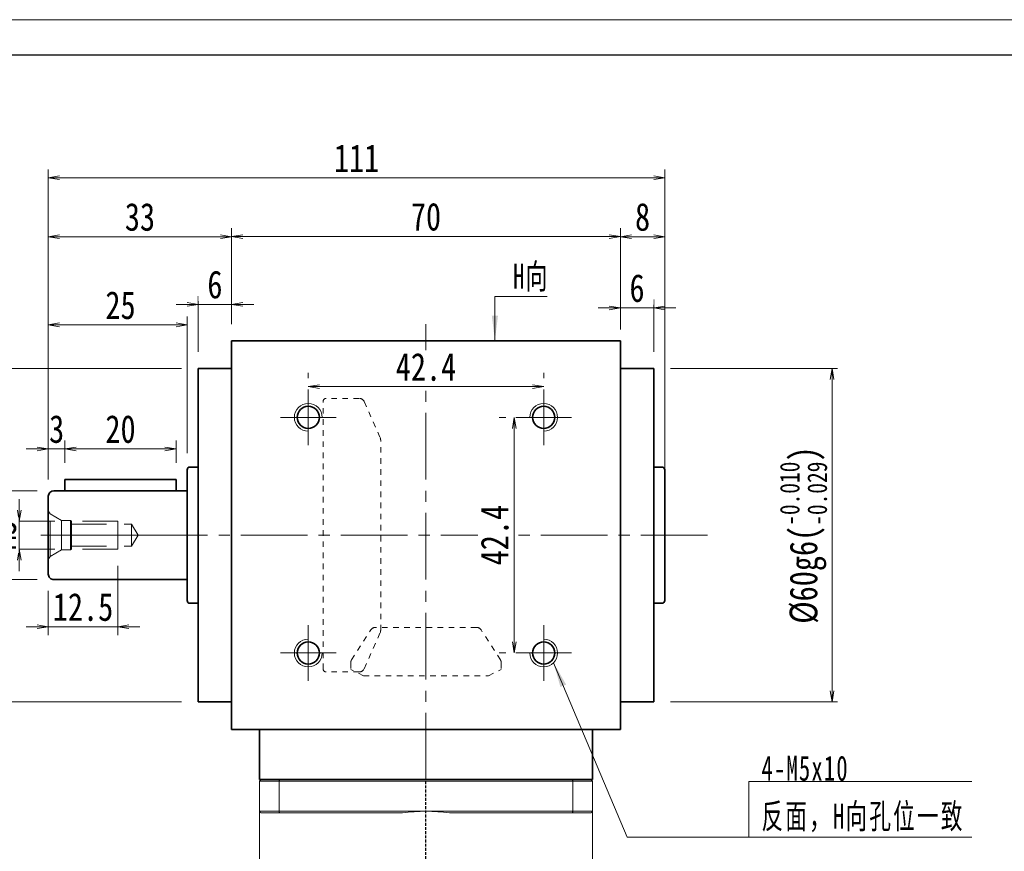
# Model space of a CAD drawing. Header units: millimetres. Extents: x -25 to 523, y -18 to 361.
# Tile 4 of 5: x 66 to 243, y 212 to 361. Entities that reach past the tile are written whole.
import ezdxf

# ---------------------------------------------------------------- set-up
doc = ezdxf.new("R2010")
doc.units = ezdxf.units.MM
for name, pattern in [('DASHED', [0.75, 0.5, -0.25]), ('HIDDEN', [9.525, 6.35, -3.175]), ('点画线', [18, 12, -2, 2, -2]), ('虚线', [2, 1, -1])]:
    doc.linetypes.add(name, pattern=pattern)
for name, color, linetype, lineweight in [('EB0_1', 7, 'Continuous', 35), ('中心线层', 1, '点画线', 18), ('图框_外框线', 7, 'Continuous', 18), ('尺寸线层', 3, 'Continuous', 18), ('粗实线层', 7, 'Continuous', 35), ('虚线层_1', 6, '虚线', 18)]:
    doc.layers.add(name, color=color, linetype=linetype, lineweight=lineweight)
doc.styles.add('宋体', font='SimSun.ttf', dxfattribs={"width": 0.8})
doc.styles.add('标准', font='txt', dxfattribs={"width": 0.667})
doc.dimstyles.new('A水平标注$0', dxfattribs={"dimtxt": 3.5, "dimasz": 2, "dimexe": 1.5, "dimexo": 3, "dimgap": 1.1, "dimtad": 1, "dimtoh": 1, "dimdec": 4, "dimdsep": 46, "dimtxsty": '宋体', "dimblk": 'OPEN', "dimcen": 3, "dimclrd": 3, "dimclre": 3, "dimclrt": 6, "dimadec": 0, "dimazin": 0, "dimtm": 1e-09, "dimtfac": 1, "dimtdec": 4, "dimtix": 1, "dimtmove": 0, "dimatfit": 3, "dimldrblk": 'OPEN', "dimfxl": 0, "dimlwd": 13, "dimlwe": 13, "dimarcsym": 0})
doc.dimstyles.new('D直径标注φ25', dxfattribs={"dimtxt": 3.5, "dimasz": 2, "dimexe": 1, "dimexo": 3, "dimtad": 1, "dimtoh": 1, "dimdec": 1, "dimdsep": 46, "dimtxsty": '宋体', "dimblk": 'OPEN', "dimcen": 3, "dimclrd": 3, "dimclre": 3, "dimclrt": 130, "dimadec": 0, "dimazin": 0, "dimtm": 1e-09, "dimtfac": 1, "dimtdec": 1, "dimtmove": 0, "dimatfit": 0, "dimldrblk": 'OPEN', "dimfxl": 0, "dimlwd": 13, "dimlwe": 13, "dimarcsym": 0})
doc.dimstyles.new('螺孔(M8-7H)', dxfattribs={"dimtxt": 3.5, "dimasz": 2, "dimexe": 1.25, "dimexo": 3, "dimtad": 1, "dimtoh": 1, "dimdec": 4, "dimdsep": 46, "dimtxsty": '宋体', "dimblk": 'OPEN', "dimcen": 3, "dimclrd": 3, "dimclre": 3, "dimclrt": 2, "dimadec": 0, "dimazin": 0, "dimtm": 1e-09, "dimtfac": 1, "dimtdec": 4, "dimtmove": 0, "dimatfit": 3, "dimldrblk": 'OPEN', "dimfxl": 0, "dimlwd": 9, "dimlwe": 9, "dimarcsym": 0})

# ---------------------------------------------------------------- blocks, each defined once
blk = doc.blocks.new('_Open')
at = {"color": 0, "linetype": 'ByBlock', "lineweight": -2}
for p, q in [((-1, 0.167), (0, 0)), ((-1, -0.167), (0, 0)), ((0, 0), (-1, 0))]:
    blk.add_line(p, q, dxfattribs=at)
blk = doc.blocks.new('*D13')
at = {"layer": 'Defpoints', "color": 0, "transparency": 16777216}
for p in [(117.54, 294.69), (159.94, 295.22), (159.94, 294.69)]:
    blk.add_point(p, dxfattribs=at)
at = {"layer": '尺寸线层', "color": 3, "lineweight": 13, "transparency": 16777216}
for p, q in [((117.54, 297.69), (117.54, 296.72)), ((159.94, 297.69), (159.94, 296.72)), ((119.54, 295.22), (157.94, 295.22))]:
    blk.add_line(p, q, dxfattribs=at)
at = {"layer": '尺寸线层', "color": 3, "lineweight": 13, "transparency": 16777216, "xscale": 2, "yscale": 2, "zscale": 2, "rotation": 180}
blk.add_blockref('_Open', (117.54, 295.22), dxfattribs=at)
at = {"layer": '尺寸线层', "color": 3, "lineweight": 13, "transparency": 16777216, "xscale": 2, "yscale": 2, "zscale": 2}
blk.add_blockref('_Open', (159.94, 295.22), dxfattribs=at)
at = {"layer": '尺寸线层', "color": 6, "transparency": 16777216, "insert": (138.74, 298.74), "char_height": 5, "attachment_point": 5, "style": '宋体', "bg_fill": 3, "box_fill_scale": 1.1, "bg_fill_color": 257, "bg_fill_transparency": 0}
blk.add_mtext('42.4', dxfattribs=at)
blk = doc.blocks.new('*D14')
at = {"layer": 'Defpoints', "color": 0, "transparency": 16777216}
for p in [(154.94, 289.69), (154.64, 247.29), (154.94, 247.29)]:
    blk.add_point(p, dxfattribs=at)
at = {"layer": '尺寸线层', "color": 3, "lineweight": 13, "transparency": 16777216}
for p, q in [((151.94, 289.69), (153.14, 289.69)), ((154.64, 287.69), (154.64, 249.29)), ((151.94, 247.29), (153.14, 247.29))]:
    blk.add_line(p, q, dxfattribs=at)
at = {"layer": '尺寸线层', "color": 3, "lineweight": 13, "transparency": 16777216, "xscale": 2, "yscale": 2, "zscale": 2}
for p, rotation in [((154.64, 289.69), 90), ((154.64, 247.29), 270)]:
    blk.add_blockref('_Open', p, dxfattribs=dict(at, rotation=rotation))
at = {"layer": '尺寸线层', "color": 6, "transparency": 16777216, "insert": (151.13, 268.49), "char_height": 5, "attachment_point": 5, "rotation": 90, "style": '宋体', "bg_fill": 3, "box_fill_scale": 1.1, "bg_fill_color": 257, "bg_fill_transparency": 0}
blk.add_mtext('42.4', dxfattribs=at)
blk = doc.blocks.new('*D15')
at = {"layer": 'Defpoints', "color": 0, "transparency": 16777216}
for p in [(173.74, 322.23), (103.74, 303.49), (173.74, 303.49)]:
    blk.add_point(p, dxfattribs=at)
at = {"layer": '尺寸线层', "color": 3, "lineweight": 13, "transparency": 16777216}
for p, q in [((103.74, 306.49), (103.74, 323.73)), ((173.74, 306.49), (173.74, 323.73)), ((105.74, 322.23), (171.74, 322.23))]:
    blk.add_line(p, q, dxfattribs=at)
at = {"layer": '尺寸线层', "color": 3, "lineweight": 13, "transparency": 16777216, "xscale": 2, "yscale": 2, "zscale": 2, "rotation": 180}
blk.add_blockref('_Open', (103.74, 322.23), dxfattribs=at)
at = {"layer": '尺寸线层', "color": 3, "lineweight": 13, "transparency": 16777216, "xscale": 2, "yscale": 2, "zscale": 2}
blk.add_blockref('_Open', (173.74, 322.23), dxfattribs=at)
at = {"layer": '尺寸线层', "color": 6, "transparency": 16777216, "insert": (138.74, 325.78), "char_height": 5, "attachment_point": 5, "style": '宋体', "bg_fill": 3, "box_fill_scale": 1.1, "bg_fill_color": 257, "bg_fill_transparency": 0}
blk.add_mtext('70', dxfattribs=at)
blk = doc.blocks.new('*D16')
at = {"layer": 'Defpoints', "color": 0, "transparency": 16777216}
for p in [(97.74, 310.03), (103.74, 303.49), (97.74, 298.49)]:
    blk.add_point(p, dxfattribs=at)
at = {"layer": '尺寸线层', "color": 3, "lineweight": 13, "transparency": 16777216}
for p, q in [((97.74, 301.49), (97.74, 311.53)), ((103.74, 306.49), (103.74, 311.53)), ((95.74, 310.03), (93.74, 310.03)), ((103.74, 310.03), (97.74, 310.03)), ((105.74, 310.03), (107.74, 310.03))]:
    blk.add_line(p, q, dxfattribs=at)
at = {"layer": '尺寸线层', "color": 3, "lineweight": 13, "transparency": 16777216, "xscale": 2, "yscale": 2, "zscale": 2}
blk.add_blockref('_Open', (97.74, 310.03), dxfattribs=at)
at = {"layer": '尺寸线层', "color": 3, "lineweight": 13, "transparency": 16777216, "xscale": 2, "yscale": 2, "zscale": 2, "rotation": 180}
blk.add_blockref('_Open', (103.74, 310.03), dxfattribs=at)
at = {"layer": '尺寸线层', "color": 6, "transparency": 16777216, "insert": (100.74, 313.57), "char_height": 5, "attachment_point": 5, "style": '宋体', "bg_fill": 3, "box_fill_scale": 1.1, "bg_fill_color": 257, "bg_fill_transparency": 0}
blk.add_mtext('6', dxfattribs=at)
blk = doc.blocks.new('*D17')
at = {"layer": 'Defpoints', "color": 0, "transparency": 16777216}
for p in [(179.74, 309.39), (173.74, 302.49), (179.74, 298.49)]:
    blk.add_point(p, dxfattribs=at)
at = {"layer": '尺寸线层', "color": 3, "lineweight": 13, "transparency": 16777216}
for p, q in [((173.74, 305.49), (173.74, 310.89)), ((179.74, 301.49), (179.74, 310.89)), ((171.74, 309.39), (169.74, 309.39)), ((173.74, 309.39), (179.74, 309.39)), ((181.74, 309.39), (183.74, 309.39))]:
    blk.add_line(p, q, dxfattribs=at)
at = {"layer": '尺寸线层', "color": 3, "lineweight": 13, "transparency": 16777216, "xscale": 2, "yscale": 2, "zscale": 2}
blk.add_blockref('_Open', (173.74, 309.39), dxfattribs=at)
at = {"layer": '尺寸线层', "color": 3, "lineweight": 13, "transparency": 16777216, "xscale": 2, "yscale": 2, "zscale": 2, "rotation": 180}
blk.add_blockref('_Open', (179.74, 309.39), dxfattribs=at)
at = {"layer": '尺寸线层', "color": 6, "transparency": 16777216, "insert": (176.74, 312.93), "char_height": 5, "attachment_point": 5, "style": '宋体', "bg_fill": 3, "box_fill_scale": 1.1, "bg_fill_color": 257, "bg_fill_transparency": 0}
blk.add_mtext('6', dxfattribs=at)
blk = doc.blocks.new('*D18')
at = {"layer": 'Defpoints', "color": 0, "transparency": 16777216}
for p in [(70.74, 322.19), (103.74, 303.49), (70.74, 275.49)]:
    blk.add_point(p, dxfattribs=at)
at = {"layer": '尺寸线层', "color": 3, "lineweight": 13, "transparency": 16777216}
for p, q in [((70.74, 278.49), (70.74, 323.69)), ((103.74, 306.49), (103.74, 323.69)), ((101.74, 322.19), (72.74, 322.19))]:
    blk.add_line(p, q, dxfattribs=at)
at = {"layer": '尺寸线层', "color": 3, "lineweight": 13, "transparency": 16777216, "xscale": 2, "yscale": 2, "zscale": 2, "rotation": 180}
blk.add_blockref('_Open', (70.74, 322.19), dxfattribs=at)
at = {"layer": '尺寸线层', "color": 3, "lineweight": 13, "transparency": 16777216, "xscale": 2, "yscale": 2, "zscale": 2}
blk.add_blockref('_Open', (103.74, 322.19), dxfattribs=at)
at = {"layer": '尺寸线层', "color": 6, "transparency": 16777216, "insert": (87.24, 325.74), "char_height": 5, "attachment_point": 5, "style": '宋体', "bg_fill": 3, "box_fill_scale": 1.1, "bg_fill_color": 257, "bg_fill_transparency": 0}
blk.add_mtext('33', dxfattribs=at)
blk = doc.blocks.new('*D19')
at = {"layer": 'Defpoints', "color": 0, "transparency": 16777216}
for p in [(70.74, 332.81), (70.74, 275.49), (181.74, 275.49)]:
    blk.add_point(p, dxfattribs=at)
at = {"layer": '尺寸线层', "color": 3, "lineweight": 13, "transparency": 16777216}
for p, q in [((70.74, 278.49), (70.74, 334.31)), ((181.74, 278.49), (181.74, 334.31)), ((179.74, 332.81), (72.74, 332.81))]:
    blk.add_line(p, q, dxfattribs=at)
at = {"layer": '尺寸线层', "color": 3, "lineweight": 13, "transparency": 16777216, "xscale": 2, "yscale": 2, "zscale": 2, "rotation": 180}
blk.add_blockref('_Open', (70.74, 332.81), dxfattribs=at)
at = {"layer": '尺寸线层', "color": 3, "lineweight": 13, "transparency": 16777216, "xscale": 2, "yscale": 2, "zscale": 2}
blk.add_blockref('_Open', (181.74, 332.81), dxfattribs=at)
at = {"layer": '尺寸线层', "color": 6, "transparency": 16777216, "insert": (126.24, 336.34), "char_height": 5, "attachment_point": 5, "style": '宋体', "bg_fill": 3, "box_fill_scale": 1.1, "bg_fill_color": 257, "bg_fill_transparency": 0}
blk.add_mtext('111', dxfattribs=at)
blk = doc.blocks.new('*D20')
at = {"layer": 'Defpoints', "color": 0, "transparency": 16777216}
for p in [(97.74, 298.49), (40.58, 238.49), (97.74, 238.49)]:
    blk.add_point(p, dxfattribs=at)
at = {"layer": '尺寸线层', "color": 3, "lineweight": 13, "transparency": 16777216}
for p, q in [((94.74, 298.49), (39.58, 298.49)), ((40.58, 296.49), (40.58, 240.49)), ((94.74, 238.49), (39.58, 238.49))]:
    blk.add_line(p, q, dxfattribs=at)
at = {"layer": '尺寸线层', "color": 3, "lineweight": 13, "transparency": 16777216, "xscale": 2, "yscale": 2, "zscale": 2}
for p, rotation in [((40.58, 298.49), 90), ((40.58, 238.49), 270)]:
    blk.add_blockref('_Open', p, dxfattribs=dict(at, rotation=rotation))
at = {"layer": '尺寸线层', "color": 130, "transparency": 16777216, "insert": (35.43, 268.22), "char_height": 5, "attachment_point": 5, "rotation": 90, "style": '宋体'}
blk.add_mtext('{\\A1;\\A1;%%C60g6({\\H0.707107x;\\S-0.010^ -0.029;})}', dxfattribs=at)
blk = doc.blocks.new('*X6')
at = {"layer": '尺寸线层', "linetype": 'Continuous'}
blk.add_hatch(color=0, dxfattribs=at).paths.add_polyline_path([(-1.02, -7.94), (-1.58, -3.44), (-0.46, -3.44)], flags=0)
at = {"layer": '尺寸线层', "color": 0, "linetype": 'Continuous'}
blk.add_line((-1.02, -7.94), (-1.02, 0), dxfattribs=at)
at = {"layer": '尺寸线层', "color": 0}
for p, q in [((-1.02, 0), (0, 0)), ((0, 0), (8.38, 0)), ((0, 0), (0, 0))]:
    blk.add_line(p, q, dxfattribs=at)
at = {"layer": '尺寸线层', "color": 0, "insert": (2.25, 0.9), "char_height": 4.5, "width": 12.2676, "attachment_point": 7, "line_spacing_factor": 1.15057, "style": '标准'}
blk.add_mtext('\\T1.1;H向', dxfattribs=at)
blk = doc.blocks.new('*X7')
at = {"layer": '尺寸线层', "linetype": 'Continuous'}
blk.add_hatch(color=0, dxfattribs=at).paths.add_polyline_path([(-35.18, 31.42), (-32.92, 27.49), (-33.95, 27.05)], flags=0)
at = {"layer": '尺寸线层', "color": 0, "linetype": 'Continuous'}
blk.add_line((-35.18, 31.42), (-21.93, 0), dxfattribs=at)
at = {"layer": '尺寸线层', "color": 0}
for p, q in [((0, 10.04), (40.1, 10.04)), ((0, 0), (0, 10.04)), ((-21.93, 0), (0, 0)), ((0, 0), (40.1, 0))]:
    blk.add_line(p, q, dxfattribs=at)
at = {"layer": '尺寸线层', "color": 0, "insert": (2.25, 0.9), "char_height": 4.5, "width": 75.7049, "attachment_point": 7, "line_spacing_factor": 1.15057, "style": '标准'}
blk.add_mtext('\\T1.1;4-M5x10\\P反面，H向孔位一致', dxfattribs=at)
blk = doc.blocks.new('23343f_2')
at = {"layer": '中心线层', "linetype": '点画线', "lineweight": 18}
blk.add_line((17.47, 0), (-1.33, 0), dxfattribs=at)
at = {"layer": '粗实线层', "color": 6, "linetype": 'HIDDEN', "lineweight": 18}
for p, q in [((0, -4.4), (0, 4.4)), ((0, 4.4), (0.32, 3.85)), ((2.4, 2.65), (0.32, 3.85)), ((0.32, -3.85), (0.32, 3.85)), ((4, 2.65), (2.4, 2.65)), ((2.4, -2.65), (2.4, 2.65)), ((4.15, 2.5), (4, 2.65)), ((4, -2.65), (4, 2.65)), ((12.5, 2.5), (4.15, 2.5)), ((4.15, -2.5), (4.15, 2.5)), ((4.15, 2), (15, 2)), ((12.5, -2.5), (12.5, 2.5)), ((15, 2), (16.15, 0)), ((15, 2), (15, -2)), ((15, -2), (16.15, 0)), ((2.4, -2.65), (0.32, -3.85)), ((4, -2.65), (2.4, -2.65)), ((4.15, -2.5), (4, -2.65)), ((4.15, -2), (15, -2)), ((12.5, -2.5), (4.15, -2.5)), ((0, -4.4), (0.32, -3.85))]:
    blk.add_line(p, q, dxfattribs=at)
blk = doc.blocks.new('*D26')
at = {"layer": 'Defpoints', "color": 0, "transparency": 16777216}
for p in [(74.89, 270.99), (65.52, 265.99), (74.89, 265.99)]:
    blk.add_point(p, dxfattribs=at)
at = {"layer": '尺寸线层', "color": 3, "lineweight": 9, "transparency": 16777216}
for p, q in [((65.52, 272.99), (65.52, 274.99)), ((71.89, 270.99), (64.27, 270.99)), ((65.52, 270.99), (65.52, 265.99)), ((71.89, 265.99), (64.27, 265.99)), ((65.52, 263.99), (65.52, 261.99))]:
    blk.add_line(p, q, dxfattribs=at)
at = {"layer": '尺寸线层', "color": 3, "lineweight": 9, "transparency": 16777216, "xscale": 2, "yscale": 2, "zscale": 2}
for p, rotation in [((65.52, 270.99), 270), ((65.52, 265.99), 90)]:
    blk.add_blockref('_Open', p, dxfattribs=dict(at, rotation=rotation))
at = {"layer": '尺寸线层', "color": 2, "transparency": 16777216, "insert": (62.47, 268.49), "char_height": 5, "attachment_point": 5, "rotation": 90, "style": '宋体', "bg_fill": 3, "box_fill_scale": 1.1, "bg_fill_color": 257, "bg_fill_transparency": 0}
blk.add_mtext('M5', dxfattribs=at)
blk = doc.blocks.new('*D27')
at = {"layer": 'Defpoints', "color": 0, "transparency": 16777216}
for p in [(83.24, 265.99), (70.74, 261.49), (83.24, 252)]:
    blk.add_point(p, dxfattribs=at)
at = {"layer": '尺寸线层', "color": 3, "lineweight": 13, "transparency": 16777216}
for p, q in [((83.24, 262.99), (83.24, 250.5)), ((70.74, 258.49), (70.74, 250.5)), ((68.74, 252), (66.74, 252)), ((70.74, 252), (83.24, 252)), ((85.24, 252), (87.24, 252))]:
    blk.add_line(p, q, dxfattribs=at)
at = {"layer": '尺寸线层', "color": 3, "lineweight": 13, "transparency": 16777216, "xscale": 2, "yscale": 2, "zscale": 2}
blk.add_blockref('_Open', (70.74, 252), dxfattribs=at)
at = {"layer": '尺寸线层', "color": 3, "lineweight": 13, "transparency": 16777216, "xscale": 2, "yscale": 2, "zscale": 2, "rotation": 180}
blk.add_blockref('_Open', (83.24, 252), dxfattribs=at)
at = {"layer": '尺寸线层', "color": 6, "transparency": 16777216, "insert": (76.99, 255.53), "char_height": 5, "attachment_point": 5, "style": '宋体', "bg_fill": 3, "box_fill_scale": 1.1, "bg_fill_color": 257, "bg_fill_transparency": 0}
blk.add_mtext('12.5', dxfattribs=at)
blk = doc.blocks.new('*D28')
at = {"layer": 'Defpoints', "color": 0, "transparency": 16777216}
for p in [(70.74, 284.01), (73.74, 278.49), (70.74, 275.49)]:
    blk.add_point(p, dxfattribs=at)
at = {"layer": '尺寸线层', "color": 3, "lineweight": 13, "transparency": 16777216}
for p, q in [((70.74, 278.49), (70.74, 285.51)), ((73.74, 281.49), (73.74, 285.51)), ((68.74, 284.01), (66.74, 284.01)), ((73.74, 284.01), (70.74, 284.01)), ((75.74, 284.01), (77.74, 284.01))]:
    blk.add_line(p, q, dxfattribs=at)
at = {"layer": '尺寸线层', "color": 3, "lineweight": 13, "transparency": 16777216, "xscale": 2, "yscale": 2, "zscale": 2}
blk.add_blockref('_Open', (70.74, 284.01), dxfattribs=at)
at = {"layer": '尺寸线层', "color": 3, "lineweight": 13, "transparency": 16777216, "xscale": 2, "yscale": 2, "zscale": 2, "rotation": 180}
blk.add_blockref('_Open', (73.74, 284.01), dxfattribs=at)
at = {"layer": '尺寸线层', "color": 6, "transparency": 16777216, "insert": (72.24, 287.56), "char_height": 5, "attachment_point": 5, "style": '宋体', "bg_fill": 3, "box_fill_scale": 1.1, "bg_fill_color": 257, "bg_fill_transparency": 0}
blk.add_mtext('3', dxfattribs=at)
blk = doc.blocks.new('*D29')
at = {"layer": 'Defpoints', "color": 0, "transparency": 16777216}
for p in [(93.74, 284.01), (73.74, 278.49), (93.74, 278.49)]:
    blk.add_point(p, dxfattribs=at)
at = {"layer": '尺寸线层', "color": 3, "lineweight": 13, "transparency": 16777216}
for p, q in [((73.74, 281.49), (73.74, 285.51)), ((93.74, 281.49), (93.74, 285.51)), ((75.74, 284.01), (91.74, 284.01))]:
    blk.add_line(p, q, dxfattribs=at)
at = {"layer": '尺寸线层', "color": 3, "lineweight": 13, "transparency": 16777216, "xscale": 2, "yscale": 2, "zscale": 2, "rotation": 180}
blk.add_blockref('_Open', (73.74, 284.01), dxfattribs=at)
at = {"layer": '尺寸线层', "color": 3, "lineweight": 13, "transparency": 16777216, "xscale": 2, "yscale": 2, "zscale": 2}
blk.add_blockref('_Open', (93.74, 284.01), dxfattribs=at)
at = {"layer": '尺寸线层', "color": 6, "transparency": 16777216, "insert": (83.74, 287.56), "char_height": 5, "attachment_point": 5, "style": '宋体', "bg_fill": 3, "box_fill_scale": 1.1, "bg_fill_color": 257, "bg_fill_transparency": 0}
blk.add_mtext('20', dxfattribs=at)
blk = doc.blocks.new('*D30')
at = {"layer": 'Defpoints', "color": 0, "transparency": 16777216}
for p in [(95.74, 306.34), (95.74, 280.24), (70.74, 275.49)]:
    blk.add_point(p, dxfattribs=at)
at = {"layer": '尺寸线层', "color": 3, "lineweight": 13, "transparency": 16777216}
for p, q in [((70.74, 278.49), (70.74, 307.84)), ((95.74, 283.24), (95.74, 307.84)), ((72.74, 306.34), (93.74, 306.34))]:
    blk.add_line(p, q, dxfattribs=at)
at = {"layer": '尺寸线层', "color": 3, "lineweight": 13, "transparency": 16777216, "xscale": 2, "yscale": 2, "zscale": 2, "rotation": 180}
blk.add_blockref('_Open', (70.74, 306.34), dxfattribs=at)
at = {"layer": '尺寸线层', "color": 3, "lineweight": 13, "transparency": 16777216, "xscale": 2, "yscale": 2, "zscale": 2}
blk.add_blockref('_Open', (95.74, 306.34), dxfattribs=at)
at = {"layer": '尺寸线层', "color": 6, "transparency": 16777216, "insert": (83.74, 309.85), "char_height": 5, "attachment_point": 5, "style": '宋体', "bg_fill": 3, "box_fill_scale": 1.1, "bg_fill_color": 257, "bg_fill_transparency": 0}
blk.add_mtext('25', dxfattribs=at)
blk = doc.blocks.new('*D31')
at = {"layer": 'Defpoints', "color": 0, "transparency": 16777216}
for p in [(71.74, 276.49), (56.02, 260.49), (71.74, 260.49)]:
    blk.add_point(p, dxfattribs=at)
at = {"layer": '尺寸线层', "color": 3, "lineweight": 13, "transparency": 16777216}
for p, q in [((68.74, 276.49), (55.02, 276.49)), ((56.02, 274.49), (56.02, 262.49)), ((68.74, 260.49), (55.02, 260.49))]:
    blk.add_line(p, q, dxfattribs=at)
at = {"layer": '尺寸线层', "color": 3, "lineweight": 13, "transparency": 16777216, "xscale": 2, "yscale": 2, "zscale": 2}
for p, rotation in [((56.02, 276.49), 90), ((56.02, 260.49), 270)]:
    blk.add_blockref('_Open', p, dxfattribs=dict(at, rotation=rotation))
at = {"layer": '尺寸线层', "color": 130, "transparency": 16777216, "insert": (51.03, 268.49), "char_height": 5, "attachment_point": 5, "rotation": 90, "style": '宋体'}
blk.add_mtext('{\\A1;\\A1;%%C16h6({\\H0.707107x;\\S 0^ -0.011;})}', dxfattribs=at)
blk = doc.blocks.new('*D34')
at = {"layer": 'Defpoints', "color": 0, "transparency": 16777216}
for p in [(179.74, 298.49), (179.74, 238.49), (211.85, 238.49)]:
    blk.add_point(p, dxfattribs=at)
at = {"layer": '尺寸线层', "color": 3, "lineweight": 13, "transparency": 16777216}
for p, q in [((182.74, 298.49), (212.85, 298.49)), ((211.85, 296.49), (211.85, 240.49)), ((182.74, 238.49), (212.85, 238.49))]:
    blk.add_line(p, q, dxfattribs=at)
at = {"layer": '尺寸线层', "color": 3, "lineweight": 13, "transparency": 16777216, "xscale": 2, "yscale": 2, "zscale": 2}
for p, rotation in [((211.85, 298.49), 90), ((211.85, 238.49), 270)]:
    blk.add_blockref('_Open', p, dxfattribs=dict(at, rotation=rotation))
at = {"layer": '尺寸线层', "color": 130, "transparency": 16777216, "insert": (206.7, 268.49), "char_height": 5, "attachment_point": 5, "rotation": 90, "style": '宋体'}
blk.add_mtext('{\\A1;\\A1;%%C60g6({\\H0.707107x;\\S-0.010^ -0.029;})}', dxfattribs=at)
blk = doc.blocks.new('*D35')
at = {"layer": 'Defpoints', "color": 0, "transparency": 16777216}
for p in [(181.74, 322.19), (173.74, 303.49), (181.74, 275.49)]:
    blk.add_point(p, dxfattribs=at)
at = {"layer": '尺寸线层', "color": 3, "lineweight": 13, "transparency": 16777216}
for p, q in [((173.74, 306.49), (173.74, 323.69)), ((181.74, 278.49), (181.74, 323.69)), ((175.74, 322.19), (179.74, 322.19))]:
    blk.add_line(p, q, dxfattribs=at)
at = {"layer": '尺寸线层', "color": 3, "lineweight": 13, "transparency": 16777216, "xscale": 2, "yscale": 2, "zscale": 2, "rotation": 180}
blk.add_blockref('_Open', (173.74, 322.19), dxfattribs=at)
at = {"layer": '尺寸线层', "color": 3, "lineweight": 13, "transparency": 16777216, "xscale": 2, "yscale": 2, "zscale": 2}
blk.add_blockref('_Open', (181.74, 322.19), dxfattribs=at)
at = {"layer": '尺寸线层', "color": 6, "transparency": 16777216, "insert": (177.74, 325.74), "char_height": 5, "attachment_point": 5, "style": '宋体', "bg_fill": 3, "box_fill_scale": 1.1, "bg_fill_color": 257, "bg_fill_transparency": 0}
blk.add_mtext('8', dxfattribs=at)

msp = doc.modelspace()

# ---------------------------------------------------------------- linework, layer by layer
at = {"color": 7, "linetype": 'Continuous', "lineweight": 15}
for p, q in [((108.73924, 224.18846), (112.28173, 224.18846)), ((108.73924, 224.18846), (108.73924, 218.78846)), ((112.39536, 224.48846), (109.03924, 224.48846)), ((112.28173, 224.18846), (165.19675, 224.18846)), ((112.28173, 218.78846), (112.28173, 224.18846)), ((165.08312, 224.48846), (112.39536, 224.48846)), ((168.43924, 224.48846), (165.08312, 224.48846)), ((165.19675, 224.18846), (165.19675, 218.78846)), ((165.19675, 224.18846), (168.73924, 224.18846)), ((168.73924, 218.78846), (168.73924, 224.18846)), ((112.28173, 218.78846), (108.73924, 218.78846)), ((109.03924, 218.48846), (112.39536, 218.48846)), ((138.73924, 218.78846), (112.28173, 218.78846)), ((112.39536, 218.48846), (134.50722, 218.48846)), ((165.19675, 218.78846), (138.73924, 218.78846)), ((142.97126, 218.48846), (165.08312, 218.48846)), ((165.08312, 218.48846), (168.43924, 218.48846)), ((168.73924, 218.78846), (165.19675, 218.78846))]:
    msp.add_line(p, q, dxfattribs=at)
at = {"color": 1, "linetype": 'DASHED'}
msp.add_line((138.73924, 105.93676), (138.73924, 224.48846), dxfattribs=at)
at = {"color": 7, "linetype": 'Continuous', "lineweight": 15}
for start, end in [(90, 98.1096145), (81.8903855, 90)]:
    msp.add_arc((138.73924, 188.78846), 30, start, end, dxfattribs=at)
for points in [[(108.73924, 224.18846), (109.03924, 224.48846)], [(112.28173, 224.18846), (112.39536, 224.48846)], [(165.19675, 224.18846), (165.08312, 224.48846)], [(168.43924, 224.48846), (168.73924, 224.18846)], [(108.73924, 199.93846), (108.73924, 218.78846)], [(108.73924, 218.78846), (109.03924, 218.48846)], [(112.28173, 218.78846), (112.39536, 218.48846)], [(165.08312, 218.48846), (165.19675, 218.78846)], [(168.43924, 218.48846), (168.73924, 218.78846)], [(168.73924, 218.78846), (168.73924, 199.93846)]]:
    msp.add_open_spline(points, degree=1, dxfattribs=at)
at = {"layer": 'EB0_1'}
msp.add_line((168.73924, 224.48846), (108.73924, 224.48846), dxfattribs=at)
at = {"layer": '中心线层'}
for p, q in [((138.73924, 224.48846), (138.73924, 306.48846)), ((117.53924, 284.68846), (117.53924, 294.68846)), ((159.93924, 284.68846), (159.93924, 294.68846)), ((112.53924, 289.68846), (122.53924, 289.68846)), ((164.93924, 289.68846), (154.93924, 289.68846)), ((69.41424, 268.48846), (190.15863, 268.48846)), ((117.53924, 252.28846), (117.53924, 242.28846)), ((159.93924, 252.28846), (159.93924, 242.28846)), ((112.53924, 247.28846), (122.53924, 247.28846)), ((164.93924, 247.28846), (154.93924, 247.28846))]:
    msp.add_line(p, q, dxfattribs=at)
at = {"layer": '图框_外框线', "color": 3}
msp.add_lwpolyline([(-21.89973, -18.32061), (514.88641, -18.32061), (514.88641, 361.26387), (-21.89973, 361.26387)], close=True, dxfattribs=at)
at = {"layer": '图框_外框线', "color": 3, "lineweight": 25}
msp.add_lwpolyline([(10.05182, -11.9303), (508.4961, -11.9303), (508.4961, 354.87356), (10.05182, 354.87356)], close=True, dxfattribs=at)
at = {"layer": '粗实线层'}
for p, q in [((103.73924, 233.48846), (103.73924, 303.48846)), ((103.73924, 303.48846), (173.73924, 303.48846)), ((173.73924, 303.48846), (173.73924, 302.58846)), ((173.73924, 233.48846), (173.73924, 302.48846)), ((103.73924, 298.48846), (97.73924, 298.48846)), ((97.73924, 238.48846), (97.73924, 298.48846)), ((173.73924, 298.48846), (179.73924, 298.48846)), ((179.73924, 238.48846), (179.73924, 298.48846)), ((95.73924, 280.23846), (95.73924, 256.73846)), ((97.73924, 280.73846), (96.23924, 280.73846)), ((71.73924, 260.48846), (95.73924, 260.48846)), ((97.73924, 256.23846), (96.23924, 256.23846)), ((179.73924, 256.23846), (181.23924, 256.23846)), ((103.73924, 238.48846), (97.73924, 238.48846)), ((173.73924, 238.48846), (179.73924, 238.48846)), ((103.73924, 233.48846), (103.73924, 234.38846)), ((103.73924, 233.48846), (173.73924, 233.48846)), ((108.73924, 224.48846), (108.73924, 233.48846)), ((168.73924, 224.48846), (168.73924, 233.48846))]:
    msp.add_line(p, q, dxfattribs=at)
for centre in [(117.53924, 289.68846), (159.93924, 289.68846), (117.53924, 247.28846), (159.93924, 247.28846)]:
    msp.add_circle(centre, 2, dxfattribs=at)
at = {"layer": '粗实线层', "lineweight": 18}
for centre, start, end in [((117.53924, 289.68846), 0, 270), ((159.93924, 289.68846), 270, 180), ((117.53924, 247.28846), 90, 0), ((159.93924, 247.28846), 180, 90)]:
    msp.add_arc(centre, 2.5, start, end, dxfattribs=at)
at = {"layer": '粗实线层'}
for centre, radius, start, end in [((96.23924, 280.23846), 0.5, 90, 180), ((71.73924, 261.48846), 1, 180, 270.0000001), ((96.23924, 256.73846), 0.5, 180, 270.0000001), ((181.23924, 256.73846), 0.5, 269.9999999, 0)]:
    msp.add_arc(centre, radius, start, end, dxfattribs=at)
at = {"layer": '虚线层_1', "linetype": '虚线', "lineweight": 18}
for p, q in [((120.23924, 244.36346), (120.23924, 292.81346)), ((126.69797, 293.11346), (120.73924, 293.11346)), ((127.61187, 292.5194), (130.49505, 286.02844)), ((130.58115, 251.35443), (130.58115, 285.6225)), ((147.83335, 251.88846), (129.64513, 251.88846)), ((125.3482, 246.05665), (128.81767, 251.45055)), ((127.61187, 244.45752), (130.49505, 250.94849)), ((152.13028, 246.05665), (148.66081, 251.45055)), ((125.18924, 245.51568), (125.18924, 244.32775)), ((152.28924, 245.51568), (152.28924, 244.32775)), ((126.69797, 243.86346), (120.73924, 243.86346)), ((127.48924, 243.17767), (125.18924, 244.32775)), ((127.48924, 243.17767), (149.98924, 243.17767)), ((149.98924, 243.17767), (152.28924, 244.32775))]:
    msp.add_line(p, q, dxfattribs=at)
for centre, radius, start, end in [((120.73924, 292.61346), 0.5, 90, 180), ((126.69797, 292.11346), 1, 23.95, 90), ((129.58115, 285.6225), 1, 0, 23.9499998), ((129.64513, 250.88846), 1, 90, 147.25), ((147.83335, 250.88846), 1, 32.75, 90), ((129.58115, 251.35443), 1, 336.0500001, 359.9999999), ((129.58115, 251.35443), 1, 336.0500001, 359.9999999), ((126.18924, 245.51568), 1, 147.25, 180), ((151.28924, 245.51568), 1, 0, 32.75), ((120.73924, 244.36346), 0.5, 180, 270), ((126.69797, 244.86346), 1, 270, 336.05)]:
    msp.add_arc(centre, radius, start, end, dxfattribs=at)

# ---------------------------------------------------------------- block references
at = {"layer": '尺寸线层'}
msp.add_blockref('*X7', (196.89135, 214.10552), dxfattribs=at)
at = {"layer": '粗实线层'}
msp.add_blockref('23343f_2', (70.73924, 268.48846), dxfattribs=at)

# ---------------------------------------------------------------- next in the draw order: dimensions: what is measured, and where the dimension line sits
at = {"layer": '尺寸线层'}
for base, p1, p2, picture, middle in [((173.73924, 322.23334), (103.73924, 303.48846), (173.73924, 303.48846), '*D15', (138.73924, 325.77748)), ((159.93924, 295.21951), (117.53924, 294.68846), (159.93924, 294.68846), '*D13', (138.73924, 298.73572))]:
    dim = msp.add_linear_dim(base=base, p1=p1, p2=p2, dimstyle='A水平标注$0', override={"dimtxt": 5, "dimblk": 'Open', "dimtfill": 1, "dimtfillclr": 256}, dxfattribs=at)
    dim.commit()
    dim.dimension.update_dxf_attribs({"geometry": picture, "text_midpoint": middle})
dim = msp.add_linear_dim(base=(154.64182, 247.28846), p1=(154.93924, 289.68846), p2=(154.93924, 247.28846), angle=270, dimstyle='A水平标注$0', override={"dimtxt": 5, "dimblk": 'Open', "dimtfill": 1, "dimtfillclr": 256}, dxfattribs=at)
dim.commit()
dim.dimension.update_dxf_attribs({"geometry": '*D14', "text_midpoint": (151.12562, 268.48846)})

# ---------------------------------------------------------------- next in the draw order: dimensions: what is measured, and where the dimension line sits
for base, p1, p2, picture, middle in [((97.73924, 310.02947), (103.73924, 303.48846), (97.73924, 298.48846), '*D16', (100.73924, 313.57361)), ((179.73924, 309.38834), (173.73924, 302.48846), (179.73924, 298.48846), '*D17', (176.73924, 312.93247))]:
    dim = msp.add_linear_dim(base=base, p1=p1, p2=p2, dimstyle='A水平标注$0', override={"dimtxt": 5, "dimblk": 'Open', "dimtfill": 1, "dimtfillclr": 256}, dxfattribs=at)
    dim.commit()
    dim.dimension.update_dxf_attribs({"geometry": picture, "text_midpoint": middle})

# ---------------------------------------------------------------- next in the draw order: dimensions: what is measured, and where the dimension line sits
dim = msp.add_linear_dim(base=(70.73924, 322.19148), p1=(103.73924, 303.48846), p2=(70.73924, 275.48846), dimstyle='A水平标注$0', override={"dimtxt": 5, "dimblk": 'Open', "dimtfill": 1, "dimtfillclr": 256}, dxfattribs=at)
dim.commit()
dim.dimension.update_dxf_attribs({"geometry": '*D18', "text_midpoint": (87.23924, 325.73561)})

# ---------------------------------------------------------------- next in the draw order: dimensions: what is measured, and where the dimension line sits
dim = msp.add_linear_dim(base=(70.73924, 332.80728), p1=(181.73924, 275.48846), p2=(70.73924, 275.48846), dimstyle='A水平标注$0', override={"dimtxt": 5, "dimblk": 'Open', "dimtfill": 1, "dimtfillclr": 256}, dxfattribs=at)
dim.commit()
dim.dimension.update_dxf_attribs({"geometry": '*D19', "text_midpoint": (126.23924, 336.33745)})

# ---------------------------------------------------------------- next in the draw order: linework, layer by layer
at = {"layer": '粗实线层'}
for p, q in [((179.73924, 280.73846), (181.23924, 280.73846)), ((181.73924, 280.23846), (181.73924, 256.73846)), ((73.73924, 276.48846), (73.73924, 278.48846)), ((73.73924, 278.48846), (93.73924, 278.48846)), ((70.73924, 275.48846), (70.73924, 261.48846)), ((71.73924, 276.48846), (95.73924, 276.48846))]:
    msp.add_line(p, q, dxfattribs=at)
for centre, radius, start, end in [((181.23924, 280.23846), 0.5, 0, 90), ((71.73924, 275.48846), 1, 90, 180)]:
    msp.add_arc(centre, radius, start, end, dxfattribs=at)

# ---------------------------------------------------------------- next in the draw order: block references
at = {"layer": '尺寸线层'}
msp.add_blockref('*X6', (152.16722, 311.43308), dxfattribs=at)

# ---------------------------------------------------------------- next in the draw order: dimensions: what is measured, and where the dimension line sits
dim = msp.add_linear_dim(base=(40.57692, 238.48846), p1=(97.73924, 298.48846), p2=(97.73924, 238.48846), angle=270, text='{\\A1;\\A1;%%C60g6({\\H0.707107x;\\S-0.010^ -0.029;})}', dimstyle='D直径标注φ25', override={"dimtxt": 5, "dimpost": 'φ<>', "dimtp": -0.01, "dimtm": 0.029, "dimtdec": 3, "dimtfill": 0, "dimtzin": 8}, dxfattribs=at)
dim.commit()
dim.dimension.update_dxf_attribs({"geometry": '*D20', "text_midpoint": (40.57692, 268.21832), "dimtype": 160})
dim = msp.add_linear_dim(base=(211.84794, 238.48846), p1=(179.73924, 298.48846), p2=(179.73924, 238.48846), angle=270, text='{\\A1;\\A1;%%C60g6({\\H0.707107x;\\S-0.010^ -0.029;})}', dimstyle='D直径标注φ25', override={"dimtxt": 5, "dimpost": 'φ<>', "dimtp": -0.01, "dimtm": 0.029, "dimtdec": 3, "dimtfill": 0, "dimtzin": 8}, dxfattribs=at)
dim.commit()
dim.dimension.update_dxf_attribs({"geometry": '*D34', "text_midpoint": (206.7023, 268.48846)})

# ---------------------------------------------------------------- next in the draw order: dimensions: what is measured, and where the dimension line sits
dim = msp.add_linear_dim(base=(181.73924, 322.19148), p1=(173.73924, 303.48846), p2=(181.73924, 275.48846), dimstyle='A水平标注$0', override={"dimtxt": 5, "dimblk": 'Open', "dimtfill": 1, "dimtfillclr": 256}, dxfattribs=at)
dim.commit()
dim.dimension.update_dxf_attribs({"geometry": '*D35', "text_midpoint": (177.73924, 325.73561)})
dim = msp.add_linear_dim(base=(65.5162, 265.98846), p1=(74.88924, 270.98846), p2=(74.88924, 265.98846), angle=270, text='M<>', dimstyle='螺孔(M8-7H)', override={"dimtxt": 5, "dimgap": 0.625, "dimtad": 1, "dimdec": 4, "dimlfac": 1, "dimpost": '<>', "dimse1": 0, "dimse2": 0, "dimsd1": 0, "dimsd2": 0, "dimtofl": 1, "dimtvp": 0.1}, dxfattribs=at)
dim.commit()
dim.dimension.update_dxf_attribs({"geometry": '*D26', "text_midpoint": (65.5162, 268.48846), "dimtype": 160})

# ---------------------------------------------------------------- next in the draw order: dimensions: what is measured, and where the dimension line sits
for base, p1, p2, picture, middle in [((70.73924, 284.01399), (73.73924, 278.48846), (70.73924, 275.48846), '*D28', (72.23924, 287.55812)), ((83.23924, 252.00328), (70.73924, 261.48846), (83.23924, 265.98846), '*D27', (76.98924, 255.53344))]:
    dim = msp.add_linear_dim(base=base, p1=p1, p2=p2, dimstyle='A水平标注$0', override={"dimtxt": 5, "dimblk": 'Open', "dimtfill": 1, "dimtfillclr": 256}, dxfattribs=at)
    dim.commit()
    dim.dimension.update_dxf_attribs({"geometry": picture, "text_midpoint": middle})

# ---------------------------------------------------------------- next in the draw order: dimensions: what is measured, and where the dimension line sits
dim = msp.add_linear_dim(base=(93.73924, 284.01399), p1=(73.73924, 278.48846), p2=(93.73924, 278.48846), angle=0, dimstyle='A水平标注$0', override={"dimtxt": 5, "dimblk": 'Open', "dimtfill": 1, "dimtfillclr": 256}, dxfattribs=at)
dim.commit()
dim.dimension.update_dxf_attribs({"geometry": '*D29', "text_midpoint": (83.73924, 287.55812)})

# ---------------------------------------------------------------- next in the draw order: dimensions: what is measured, and where the dimension line sits
dim = msp.add_linear_dim(base=(95.73924, 306.33693), p1=(70.73924, 275.48846), p2=(95.73924, 280.23846), dimstyle='A水平标注$0', override={"dimtxt": 5, "dimblk": 'Open', "dimtfill": 1, "dimtfillclr": 256}, dxfattribs=at)
dim.commit()
dim.dimension.update_dxf_attribs({"geometry": '*D30', "text_midpoint": (83.73924, 306.33693), "dimtype": 160})

# ---------------------------------------------------------------- next in the draw order: linework, layer by layer
at = {"layer": '粗实线层'}
msp.add_line((93.73924, 278.48846), (93.73924, 276.48846), dxfattribs=at)

# ---------------------------------------------------------------- next in the draw order: dimensions: what is measured, and where the dimension line sits
at = {"layer": '尺寸线层'}
dim = msp.add_linear_dim(base=(56.01861, 260.48846), p1=(71.73924, 276.48846), p2=(71.73924, 260.48846), angle=270, text='{\\A1;\\A1;%%C16h6({\\H0.707107x;\\S 0^ -0.011;})}', dimstyle='D直径标注φ25', override={"dimtxt": 5, "dimpost": 'φ<>', "dimtp": 0, "dimtm": 0.011, "dimtdec": 3, "dimtfill": 0, "dimtzin": 8}, dxfattribs=at)
dim.commit()
dim.dimension.update_dxf_attribs({"geometry": '*D31', "text_midpoint": (56.01861, 268.48846), "dimtype": 160})

doc.saveas('drawing.dxf')
